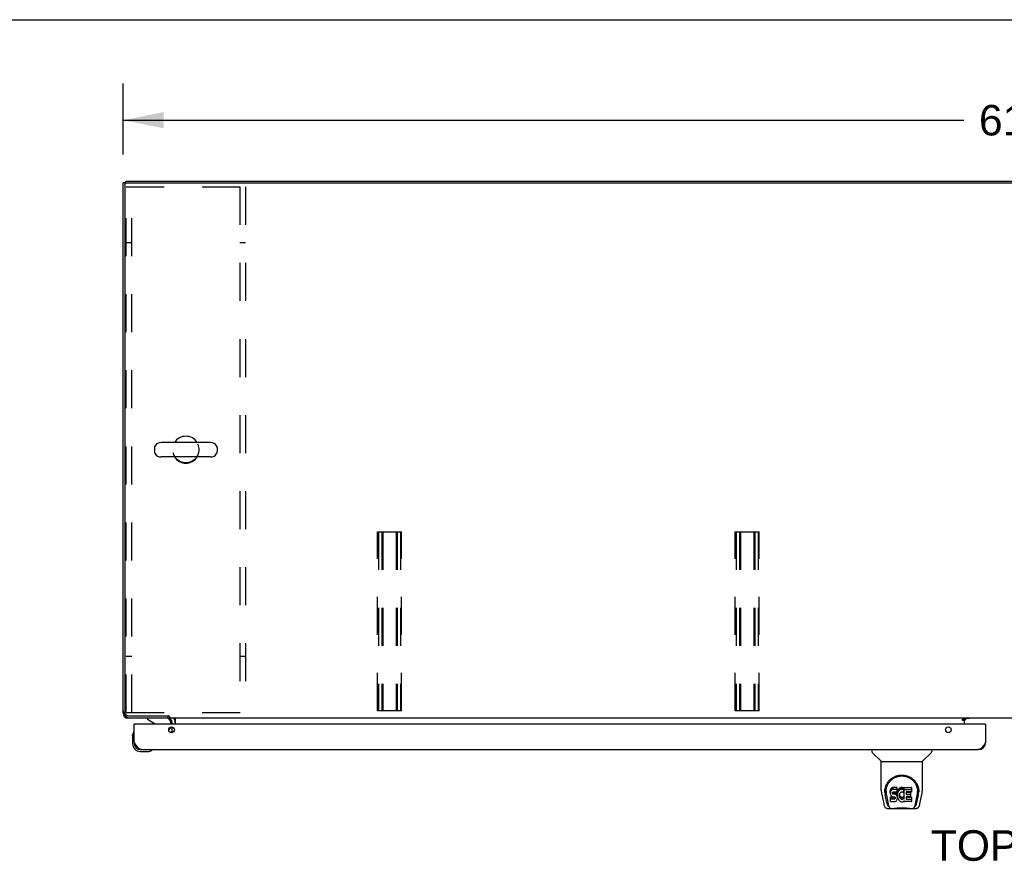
# Model space of a CAD drawing. Header units: inches. Extents: x 0 to 232, y 0 to 150.
# Tile 24 of 31: x 39 to 72, y 122 to 150. Entities that reach past the tile are written whole.
import ezdxf

# ---------------------------------------------------------------- set-up
doc = ezdxf.new("R2010")
doc.units = ezdxf.units.IN
doc.header["$LTSCALE"] = 12.750417
doc.header["$MEASUREMENT"] = 0
doc.linetypes.add('HIDDEN', pattern=[0.2, 0.1, -0.1])
doc.layers.get('0').update_dxf_attribs({"linetype": 'CONTINUOUS'})
for name, color, linetype in [('02___PRT_ALL_AXES', 7, 'CONTINUOUS'), ('DEFAULT_2', 8, 'HIDDEN'), ('DIMENSIONS', 7, 'CONTINUOUS')]:
    doc.layers.add(name, color=color, linetype=linetype)
doc.styles.get("Standard").update_dxf_attribs({"font": 'arial.ttf'})
doc.dimstyles.new('DIMSTYLE_1', dxfattribs={"dimtxt": 1.022761, "dimasz": 1.363681, "dimexe": 0.09, "dimexo": 0.07, "dimgap": 0.0375, "dimtad": 0, "dimtih": 1, "dimtoh": 1, "dimzin": 4, "dimdsep": 46, "dimtxsty": 'Standard', "dimblk": '_FILLED', "dimblk1": '_FILLED', "dimblk2": '_FILLED', "dimcen": 0.09, "dimazin": 1, "dimtfac": 1, "dimtdec": 3, "dimtofl": 0, "dimtmove": 0, "dimatfit": 3, "dimldrblk": '_FILLED', "dimfxl": 0, "dimtolj": 1, "dimtzin": 4, "dimarcsym": 0})

# ---------------------------------------------------------------- blocks, each defined once
blk = doc.blocks.new('_FILLED')
at = {"color": 0, "linetype": 'ByBlock'}
blk.add_solid([(0, 0), (-1, 0.2), (-1, -0.2)], dxfattribs=at)
blk = doc.blocks.new('*D10')
at = {"layer": 'DIMENSIONS', "color": 2, "linetype": 'Continuous'}
for p, q in [((42.01, 145.488), (42.01, 147.863)), ((103.01, 145.488), (103.01, 147.863)), ((42.01, 146.635), (70.211, 146.635)), ((103.01, 146.635), (74.808, 146.635))]:
    blk.add_line(p, q, dxfattribs=at)
at = {"layer": 'DIMENSIONS', "color": 2, "linetype": 'Continuous', "xscale": 1.3636809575, "yscale": 1.3636809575, "zscale": 1.3636809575, "rotation": 180}
blk.add_blockref('_FILLED', (42.01, 146.635), dxfattribs=at)
at = {"layer": 'DIMENSIONS', "color": 2, "linetype": 'Continuous', "xscale": 1.3636809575, "yscale": 1.3636809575, "zscale": 1.3636809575}
blk.add_blockref('_FILLED', (103.01, 146.635), dxfattribs=at)
at = {"layer": 'DIMENSIONS', "color": 2, "linetype": 'Continuous', "insert": (72.51, 147.147), "char_height": 1.0228, "width": 3.57396, "attachment_point": 2, "line_spacing_factor": 0.9}
blk.add_mtext('61.00', dxfattribs=at)

msp = doc.modelspace()

# ---------------------------------------------------------------- linework, layer by layer
at = {"color": 7, "linetype": 'Continuous'}
for p, q in [((0, 150.005), (231.826, 150.005)), ((42.114, 144.534), (42.01, 144.534)), ((42.058, 144.537), (42.062, 144.534)), ((42.062, 144.471), (42.062, 126.788)), ((42.114, 144.533), (42.114, 144.586)), ((42.124, 144.534), (102.895, 144.534)), ((44.945, 135.827), (43.282, 135.827)), ((43.06, 135.65), (43.06, 135.522)), ((45.168, 135.65), (45.168, 135.522)), ((44.945, 135.344), (43.282, 135.344)), ((42.01, 126.752), (42.023, 126.752)), ((42.058, 126.635), (42.082, 126.658)), ((42.176, 126.599), (42.176, 126.586)), ((42.187, 126.663), (43.517, 126.663)), ((42.827, 126.586), (42.827, 126.547)), ((42.827, 126.547), (43.065, 126.409)), ((43.509, 126.663), (43.509, 126.586)), ((43.562, 126.636), (43.562, 126.586)), ((100.207, 126.586), (43.562, 126.586)), ((43.76, 126.557), (43.76, 126.382)), ((70.171, 126.556), (70.239, 126.556)), ((70.171, 126.506), (70.171, 126.556)), ((70.239, 126.586), (70.239, 126.556)), ((70.239, 126.504), (70.31, 126.575)), ((70.239, 126.382), (70.239, 126.551)), ((42.405, 126.382), (42.385, 126.382)), ((43.541, 126.192), (43.584, 126.236)), ((43.614, 126.382), (43.614, 126.429)), ((70.239, 126.506), (70.171, 126.506)), ((70.927, 126.382), (70.947, 126.382)), ((42.325, 125.987), (42.327, 126.025)), ((42.325, 125.987), (42.325, 125.731)), ((42.371, 126.123), (42.37, 126.116)), ((42.385, 125.774), (42.385, 125.731)), ((42.588, 125.528), (42.631, 125.528)), ((67.131, 125.528), (67.131, 125.465)), ((69.139, 125.528), (69.139, 125.465)), ((42.588, 125.468), (42.844, 125.468)), ((42.973, 125.513), (42.98, 125.514)), ((67.44, 125.14), (67.142, 125.438)), ((68.829, 125.14), (69.127, 125.438)), ((67.446, 125.134), (68.824, 125.134)), ((67.446, 124.162), (67.446, 125.134)), ((68.824, 124.163), (68.824, 125.134)), ((67.765, 124.212), (67.755, 124.189)), ((67.778, 124.231), (67.765, 124.212)), ((67.765, 124.145), (67.765, 124.212)), ((67.787, 124.239), (67.778, 124.231)), ((67.778, 124.164), (67.778, 124.231)), ((67.796, 124.246), (67.787, 124.239)), ((67.787, 124.172), (67.787, 124.239)), ((67.818, 124.256), (67.796, 124.246)), ((67.796, 124.179), (67.796, 124.246)), ((67.842, 124.263), (67.818, 124.256)), ((67.818, 124.189), (67.818, 124.256)), ((67.981, 124.263), (67.842, 124.263)), ((67.842, 124.196), (67.842, 124.263)), ((67.983, 124.22), (67.981, 124.263)), ((67.981, 124.196), (67.981, 124.263)), ((67.983, 124.153), (67.983, 124.22)), ((68.042, 124.217), (68.028, 124.2)), ((68.059, 124.232), (68.042, 124.217)), ((68.042, 124.15), (68.042, 124.217)), ((68.077, 124.245), (68.059, 124.232)), ((68.059, 124.166), (68.059, 124.232)), ((68.097, 124.254), (68.077, 124.245)), ((68.077, 124.179), (68.077, 124.245)), ((68.119, 124.259), (68.097, 124.254)), ((68.097, 124.187), (68.097, 124.254)), ((68.141, 124.261), (68.119, 124.259)), ((68.119, 124.192), (68.119, 124.259)), ((68.141, 124.261), (68.164, 124.261)), ((68.141, 124.195), (68.141, 124.261)), ((68.175, 124.259), (68.164, 124.261)), ((68.164, 124.194), (68.164, 124.261)), ((68.185, 124.256), (68.175, 124.259)), ((68.175, 124.192), (68.175, 124.259)), ((68.204, 124.244), (68.185, 124.256)), ((68.185, 124.189), (68.185, 124.256)), ((68.204, 124.244), (68.204, 124.177)), ((68.206, 124.24), (68.206, 124.173)), ((68.214, 124.261), (68.451, 124.261)), ((68.214, 123.869), (68.214, 124.261)), ((68.456, 124.256), (68.456, 124.115)), ((67.461, 124.019), (67.526, 123.714)), ((67.571, 124.193), (67.57, 124.13)), ((67.633, 123.742), (67.58, 124.012)), ((67.608, 124.12), (67.608, 124.097)), ((67.617, 123.999), (67.674, 123.706)), ((67.75, 124.166), (67.749, 124.142)), ((67.749, 124.075), (67.749, 124.142)), ((67.75, 124.099), (67.749, 124.075)), ((67.749, 124.075), (67.749, 124.051)), ((67.749, 124.051), (67.753, 124.028)), ((67.755, 124.189), (67.75, 124.166)), ((67.75, 124.099), (67.75, 124.166)), ((67.755, 124.122), (67.75, 124.099)), ((67.751, 123.789), (67.751, 123.931)), ((67.753, 124.028), (67.762, 124.006)), ((67.755, 124.122), (67.755, 124.189)), ((67.765, 124.145), (67.755, 124.122)), ((67.815, 123.936), (67.756, 123.936)), ((67.756, 123.869), (67.756, 123.936)), ((67.762, 124.006), (67.774, 123.985)), ((67.778, 124.164), (67.765, 124.145)), ((67.774, 123.985), (67.791, 123.968)), ((67.787, 124.172), (67.778, 124.164)), ((67.796, 124.179), (67.787, 124.172)), ((67.791, 123.968), (67.811, 123.955)), ((67.818, 124.189), (67.796, 124.179)), ((67.811, 123.955), (67.822, 123.951)), ((67.876, 123.936), (67.815, 123.936)), ((67.815, 123.869), (67.815, 123.936)), ((67.842, 124.196), (67.818, 124.189)), ((67.82, 124.079), (67.822, 124.094)), ((67.82, 124.056), (67.82, 124.079)), ((67.82, 124.064), (67.82, 124.079)), ((67.82, 124.056), (67.82, 124.064)), ((67.823, 124.049), (67.82, 124.056)), ((67.822, 124.094), (67.825, 124.1)), ((67.822, 123.951), (67.833, 123.949)), ((67.823, 124.049), (67.823, 124.094)), ((67.827, 124.043), (67.823, 124.049)), ((67.825, 124.1), (67.831, 124.105)), ((67.827, 124.043), (67.827, 124.102)), ((67.833, 124.038), (67.827, 124.043)), ((67.831, 124.105), (67.845, 124.11)), ((67.833, 124.105), (67.833, 124.106)), ((67.848, 124.101), (67.833, 124.105)), ((67.833, 124.038), (67.833, 124.105)), ((67.848, 124.034), (67.833, 124.038)), ((67.833, 123.949), (67.881, 123.948)), ((67.981, 124.196), (67.842, 124.196)), ((67.845, 124.11), (67.86, 124.111)), ((67.872, 124.102), (67.848, 124.101)), ((67.848, 124.034), (67.848, 124.101)), ((67.872, 124.035), (67.848, 124.034)), ((67.86, 124.111), (67.973, 124.111)), ((67.896, 124.101), (67.872, 124.102)), ((67.872, 124.035), (67.872, 124.102)), ((67.896, 124.034), (67.872, 124.035)), ((67.891, 123.938), (67.876, 123.936)), ((67.876, 123.87), (67.876, 123.936)), ((67.881, 123.948), (67.888, 123.948)), ((67.888, 123.948), (67.895, 123.945)), ((67.897, 123.941), (67.891, 123.938)), ((67.891, 123.871), (67.891, 123.938)), ((67.895, 123.945), (67.901, 123.941)), ((67.919, 124.096), (67.896, 124.101)), ((67.896, 124.034), (67.896, 124.101)), ((67.919, 124.029), (67.896, 124.034)), ((67.899, 123.943), (67.897, 123.941)), ((67.897, 123.874), (67.897, 123.941)), ((67.903, 123.879), (67.897, 123.874)), ((67.901, 123.941), (67.906, 123.935)), ((67.903, 123.879), (67.903, 123.939)), ((67.912, 123.892), (67.903, 123.879)), ((67.906, 123.935), (67.913, 123.921)), ((67.912, 123.892), (67.912, 123.923)), ((67.915, 123.898), (67.912, 123.892)), ((67.913, 123.921), (67.915, 123.906)), ((67.915, 123.898), (67.915, 123.911)), ((67.915, 123.906), (67.915, 123.898)), ((67.93, 124.091), (67.919, 124.096)), ((67.919, 124.029), (67.919, 124.096)), ((67.93, 124.024), (67.919, 124.029)), ((67.94, 124.084), (67.93, 124.091)), ((67.93, 124.024), (67.93, 124.091)), ((67.94, 124.017), (67.93, 124.024)), ((67.957, 124.067), (67.94, 124.084)), ((67.94, 124.017), (67.94, 124.084)), ((67.957, 124), (67.94, 124.017)), ((67.97, 124.047), (67.957, 124.067)), ((67.957, 124), (67.957, 124.067)), ((67.97, 123.98), (67.957, 124)), ((67.98, 124.025), (67.97, 124.047)), ((67.97, 123.98), (67.97, 124.047)), ((67.98, 123.958), (67.97, 123.98)), ((67.973, 124.111), (67.979, 124.111)), ((67.979, 124.111), (67.981, 124.117)), ((67.981, 124.021), (67.98, 124.025)), ((67.98, 123.958), (67.98, 124.025)), ((67.986, 123.935), (67.98, 123.958)), ((67.98, 123.864), (67.987, 123.887)), ((67.983, 124.153), (67.981, 124.196)), ((67.981, 124.117), (67.982, 124.129)), ((67.985, 124.099), (67.981, 124.054)), ((67.981, 123.988), (67.981, 124.054)), ((67.985, 124.032), (67.981, 123.988)), ((67.981, 123.988), (67.982, 123.965)), ((67.982, 124.129), (67.983, 124.153)), ((67.982, 123.965), (67.985, 123.943)), ((67.989, 124.121), (67.985, 124.099)), ((67.985, 124.032), (67.985, 124.099)), ((67.989, 124.054), (67.985, 124.032)), ((67.985, 123.943), (67.989, 123.921)), ((67.988, 123.911), (67.986, 123.935)), ((67.987, 123.887), (67.988, 123.911)), ((67.988, 123.911), (67.988, 123.926)), ((67.995, 124.142), (67.989, 124.121)), ((67.989, 124.054), (67.989, 124.121)), ((67.995, 124.075), (67.989, 124.054)), ((67.989, 123.921), (67.996, 123.9)), ((68.004, 124.163), (67.995, 124.142)), ((67.995, 124.075), (67.995, 124.142)), ((68.004, 124.096), (67.995, 124.075)), ((67.996, 123.9), (68.018, 123.861)), ((68.015, 124.182), (68.004, 124.163)), ((68.004, 124.096), (68.004, 124.163)), ((68.015, 124.116), (68.004, 124.096)), ((68.028, 124.2), (68.015, 124.182)), ((68.015, 124.116), (68.015, 124.182)), ((68.028, 124.134), (68.015, 124.116)), ((68.028, 124.134), (68.028, 124.2)), ((68.042, 124.15), (68.028, 124.134)), ((68.059, 124.166), (68.042, 124.15)), ((68.051, 124.003), (68.05, 123.976)), ((68.05, 123.976), (68.051, 123.963)), ((68.054, 124.03), (68.051, 124.003)), ((68.051, 123.963), (68.051, 124.003)), ((68.051, 123.963), (68.054, 123.95)), ((68.053, 124.023), (68.054, 124.017)), ((68.058, 124.043), (68.054, 124.03)), ((68.054, 124.017), (68.065, 123.992)), ((68.054, 123.95), (68.054, 124.017)), ((68.054, 123.95), (68.065, 123.926)), ((68.064, 124.055), (68.058, 124.043)), ((68.077, 124.179), (68.059, 124.166)), ((68.078, 124.078), (68.064, 124.055)), ((68.065, 123.992), (68.078, 123.969)), ((68.065, 123.926), (68.065, 123.992)), ((68.065, 123.926), (68.078, 123.902)), ((68.097, 124.187), (68.077, 124.179)), ((68.086, 124.088), (68.078, 124.078)), ((68.078, 123.969), (68.087, 123.959)), ((68.078, 123.902), (68.078, 123.969)), ((68.078, 123.902), (68.087, 123.892)), ((68.097, 124.096), (68.086, 124.088)), ((68.087, 123.959), (68.097, 123.95)), ((68.087, 123.892), (68.087, 123.959)), ((68.087, 123.892), (68.097, 123.884)), ((68.119, 124.192), (68.097, 124.187)), ((68.122, 124.106), (68.097, 124.096)), ((68.097, 123.95), (68.108, 123.943)), ((68.097, 123.884), (68.097, 123.95)), ((68.097, 123.884), (68.108, 123.876)), ((68.108, 123.943), (68.12, 123.938)), ((68.108, 123.876), (68.108, 123.943)), ((68.108, 123.876), (68.12, 123.871)), ((68.141, 124.195), (68.119, 124.192)), ((68.12, 123.938), (68.134, 123.936)), ((68.12, 123.871), (68.12, 123.938)), ((68.134, 124.109), (68.122, 124.106)), ((68.148, 124.109), (68.134, 124.109)), ((68.134, 123.936), (68.147, 123.935)), ((68.134, 123.869), (68.134, 123.936)), ((68.164, 124.194), (68.141, 124.195)), ((68.147, 123.935), (68.16, 123.937)), ((68.147, 123.868), (68.147, 123.935)), ((68.161, 124.106), (68.148, 124.109)), ((68.16, 123.937), (68.173, 123.941)), ((68.16, 123.87), (68.16, 123.937)), ((68.173, 124.101), (68.161, 124.106)), ((68.175, 124.192), (68.164, 124.194)), ((68.173, 123.941), (68.185, 123.947)), ((68.173, 123.874), (68.173, 123.941)), ((68.173, 123.874), (68.185, 123.88)), ((68.185, 124.189), (68.175, 124.192)), ((68.206, 124.172), (68.179, 124.104)), ((68.204, 124.177), (68.185, 124.189)), ((68.185, 123.947), (68.196, 123.954)), ((68.185, 123.88), (68.185, 123.947)), ((68.185, 123.88), (68.196, 123.887)), ((68.196, 123.954), (68.196, 123.887)), ((68.202, 123.953), (68.214, 123.936)), ((68.202, 123.886), (68.214, 123.869)), ((68.214, 124.194), (68.451, 124.194)), ((68.284, 124.106), (68.284, 124.039)), ((68.286, 123.948), (68.286, 123.87)), ((68.451, 124.111), (68.289, 124.111)), ((68.289, 124.101), (68.42, 124.101)), ((68.289, 124.034), (68.42, 124.034)), ((68.42, 123.952), (68.29, 123.952)), ((68.29, 123.932), (68.452, 123.932)), ((68.425, 124.097), (68.425, 123.957)), ((68.456, 123.928), (68.456, 123.789)), ((68.595, 123.706), (68.652, 123.996)), ((68.636, 123.742), (68.689, 124.012)), ((68.652, 123.996), (68.652, 124)), ((68.698, 124.193), (68.699, 124.13)), ((68.705, 124.107), (68.705, 124.108)), ((68.743, 123.714), (68.808, 124.019)), ((67.65, 123.559), (67.877, 123.559)), ((67.692, 123.638), (67.684, 123.638)), ((67.69, 123.642), (67.694, 123.632)), ((67.694, 123.632), (67.694, 123.632)), ((67.736, 123.559), (67.735, 123.559)), ((67.815, 123.869), (67.755, 123.869)), ((67.756, 123.785), (67.9, 123.785)), ((67.876, 123.87), (67.815, 123.869)), ((67.851, 123.559), (67.872, 123.56)), ((67.851, 123.559), (67.873, 123.56)), ((67.891, 123.871), (67.876, 123.87)), ((67.896, 123.54), (67.876, 123.56)), ((67.897, 123.874), (67.891, 123.871)), ((67.9, 123.785), (67.912, 123.786)), ((67.912, 123.786), (67.923, 123.79)), ((67.923, 123.79), (67.943, 123.804)), ((67.943, 123.804), (67.96, 123.821)), ((67.96, 123.821), (67.967, 123.831)), ((67.967, 123.831), (67.972, 123.842)), ((67.972, 123.842), (67.98, 123.864)), ((68.018, 123.861), (68.03, 123.843)), ((68.03, 123.843), (68.045, 123.826)), ((68.045, 123.826), (68.061, 123.811)), ((68.061, 123.811), (68.079, 123.797)), ((68.079, 123.797), (68.089, 123.792)), ((68.089, 123.792), (68.099, 123.789)), ((68.099, 123.789), (68.121, 123.783)), ((68.12, 123.871), (68.134, 123.869)), ((68.121, 123.783), (68.143, 123.78)), ((68.134, 123.869), (68.147, 123.868)), ((68.143, 123.78), (68.165, 123.784)), ((68.147, 123.868), (68.16, 123.87)), ((68.16, 123.87), (68.173, 123.874)), ((68.165, 123.784), (68.187, 123.79)), ((68.187, 123.79), (68.206, 123.802)), ((68.216, 123.802), (68.206, 123.802)), ((68.206, 123.802), (68.206, 123.802)), ((68.216, 123.789), (68.216, 123.802)), ((68.452, 123.785), (68.221, 123.785)), ((68.29, 123.866), (68.452, 123.866)), ((68.341, 123.564), (68.369, 123.562)), ((68.373, 123.54), (68.393, 123.56)), ((68.392, 123.559), (68.619, 123.559)), ((68.534, 123.559), (68.533, 123.559)), ((68.575, 123.632), (68.576, 123.632)), ((68.576, 123.632), (68.579, 123.642)), ((68.585, 123.638), (68.577, 123.638)), ((68.373, 123.54), (67.896, 123.54))]:
    msp.add_line(p, q, dxfattribs=at)
at = {"color": 3, "linetype": 'Continuous'}
for p, q in [((42.01, 126.752), (42.01, 144.534)), ((42.114, 144.586), (102.906, 144.586)), ((43.513, 126.586), (42.176, 126.586)), ((70.239, 126.551), (70.171, 126.551)), ((70.41, 126.575), (70.239, 126.575)), ((42.385, 125.774), (42.385, 126.382)), ((70.927, 126.382), (42.405, 126.382)), ((43.656, 126.382), (43.656, 126.443)), ((43.656, 126.102), (43.656, 126.285)), ((70.947, 126.382), (70.947, 125.774)), ((42.631, 125.528), (70.701, 125.528))]:
    msp.add_line(p, q, dxfattribs=at)
for points in [[(42.018, 126.768), (42.018, 126.768), (42.012, 126.76), (42.01, 126.752)], [(42.176, 126.586), (42.184, 126.588), (42.191, 126.594), (42.192, 126.594)], [(42.631, 125.528), (42.621, 125.528), (42.611, 125.53), (42.6, 125.533), (42.59, 125.536), (42.58, 125.541), (42.569, 125.547), (42.559, 125.553), (42.549, 125.561), (42.539, 125.569), (42.528, 125.579), (42.518, 125.589), (42.508, 125.6), (42.498, 125.612), (42.487, 125.624), (42.477, 125.637), (42.467, 125.651), (42.456, 125.665), (42.446, 125.68), (42.436, 125.695), (42.426, 125.71), (42.415, 125.726), (42.405, 125.742), (42.395, 125.758), (42.385, 125.774)], [(70.947, 125.774), (70.937, 125.758), (70.927, 125.742), (70.916, 125.726), (70.906, 125.71), (70.896, 125.695), (70.885, 125.68), (70.875, 125.665), (70.865, 125.651), (70.855, 125.637), (70.844, 125.624), (70.834, 125.612), (70.824, 125.6), (70.814, 125.589), (70.803, 125.579), (70.793, 125.569), (70.783, 125.561), (70.772, 125.553), (70.762, 125.547), (70.752, 125.541), (70.742, 125.536), (70.731, 125.533), (70.721, 125.53), (70.711, 125.528), (70.701, 125.528)]]:
    msp.add_lwpolyline(points, dxfattribs=at)
at = {"color": 7, "linetype": 'Continuous'}
for points in [[(43.562, 126.636), (43.561, 126.638), (43.559, 126.64), (43.558, 126.641), (43.557, 126.643), (43.555, 126.644), (43.554, 126.645), (43.553, 126.646), (43.552, 126.647), (43.55, 126.648), (43.549, 126.649), (43.548, 126.649), (43.547, 126.65), (43.546, 126.65), (43.544, 126.65), (43.543, 126.651), (43.541, 126.651), (43.54, 126.652), (43.538, 126.652), (43.537, 126.653), (43.535, 126.654), (43.533, 126.655), (43.531, 126.656), (43.528, 126.657), (43.526, 126.658), (43.523, 126.659), (43.521, 126.66), (43.519, 126.662), (43.517, 126.663)], [(43.74, 126.57), (43.737, 126.574), (43.736, 126.576), (43.734, 126.578), (43.733, 126.58), (43.731, 126.581), (43.73, 126.583), (43.728, 126.584), (43.727, 126.585), (43.725, 126.585), (43.724, 126.586), (43.723, 126.586)], [(43.76, 126.557), (43.758, 126.557), (43.756, 126.557), (43.755, 126.557), (43.753, 126.557), (43.751, 126.558), (43.749, 126.559), (43.747, 126.561), (43.746, 126.562), (43.744, 126.564), (43.743, 126.566), (43.741, 126.568), (43.74, 126.57)], [(67.564, 124.12), (67.566, 124.163), (67.574, 124.215), (67.586, 124.264), (67.601, 124.31), (67.619, 124.353), (67.641, 124.394), (67.665, 124.432), (67.692, 124.468), (67.722, 124.502), (67.754, 124.533), (67.788, 124.561), (67.825, 124.587), (67.864, 124.61), (67.905, 124.63), (67.948, 124.647), (67.993, 124.66), (68.038, 124.67), (68.085, 124.676), (68.133, 124.678), (68.18, 124.676), (68.227, 124.67), (68.273, 124.661), (68.318, 124.648), (68.361, 124.631), (68.402, 124.612), (68.441, 124.589), (68.478, 124.563), (68.512, 124.535), (68.544, 124.505), (68.574, 124.471), (68.602, 124.436), (68.626, 124.397), (68.648, 124.357), (68.667, 124.314), (68.682, 124.268), (68.694, 124.22), (68.702, 124.168), (68.705, 124.12)], [(67.608, 124.12), (67.608, 124.14), (67.61, 124.165), (67.612, 124.189), (67.616, 124.213), (67.621, 124.236), (67.626, 124.259), (67.633, 124.282), (67.641, 124.304), (67.649, 124.326), (67.659, 124.347), (67.669, 124.367), (67.68, 124.387), (67.691, 124.405), (67.704, 124.423), (67.716, 124.441), (67.73, 124.457), (67.743, 124.473), (67.757, 124.488), (67.772, 124.502), (67.786, 124.516), (67.801, 124.528), (67.816, 124.54), (67.832, 124.552), (67.848, 124.562), (67.863, 124.572), (67.879, 124.581), (67.895, 124.59)], [(67.895, 124.59), (67.911, 124.597), (67.927, 124.605), (67.943, 124.611), (67.959, 124.617), (67.974, 124.622), (67.99, 124.627), (68.006, 124.631), (68.022, 124.635), (68.038, 124.638), (68.054, 124.641), (68.07, 124.643), (68.086, 124.645), (68.102, 124.646), (68.118, 124.647), (68.134, 124.647), (68.15, 124.647), (68.166, 124.646), (68.182, 124.645), (68.198, 124.643), (68.214, 124.641), (68.23, 124.639), (68.246, 124.635), (68.261, 124.632), (68.277, 124.628), (68.293, 124.623), (68.309, 124.617), (68.325, 124.611), (68.341, 124.605), (68.357, 124.598)], [(68.357, 124.598), (68.373, 124.59), (68.389, 124.582), (68.405, 124.573), (68.421, 124.563), (68.436, 124.552), (68.452, 124.541), (68.467, 124.529), (68.482, 124.516), (68.497, 124.503), (68.511, 124.489), (68.525, 124.474), (68.539, 124.458), (68.553, 124.441), (68.565, 124.424), (68.578, 124.406), (68.589, 124.387), (68.6, 124.367), (68.61, 124.347), (68.62, 124.326), (68.628, 124.304), (68.636, 124.282), (68.643, 124.26), (68.649, 124.236), (68.653, 124.213), (68.657, 124.189), (68.66, 124.165), (68.661, 124.141), (68.662, 124.12)], [(67.446, 124.162), (67.446, 124.135), (67.449, 124.093), (67.455, 124.051), (67.461, 124.019)], [(67.564, 124.107), (67.564, 124.112), (67.564, 124.12)], [(67.608, 124.097), (67.608, 124.081), (67.61, 124.053), (67.613, 124.025), (67.617, 123.999)], [(67.755, 123.936), (67.755, 123.936), (67.755, 123.935), (67.754, 123.935), (67.754, 123.935), (67.753, 123.935), (67.753, 123.935), (67.753, 123.934), (67.752, 123.934), (67.752, 123.934), (67.752, 123.933), (67.751, 123.933), (67.751, 123.932), (67.751, 123.932), (67.751, 123.931)], [(68.652, 124), (68.653, 124.003), (68.654, 124.006), (68.654, 124.009), (68.655, 124.012), (68.655, 124.015), (68.656, 124.019), (68.656, 124.022), (68.657, 124.026), (68.657, 124.029), (68.658, 124.033), (68.658, 124.037), (68.658, 124.04), (68.659, 124.044), (68.659, 124.048), (68.66, 124.053), (68.66, 124.057), (68.66, 124.061), (68.661, 124.066), (68.661, 124.07), (68.661, 124.075), (68.661, 124.08), (68.661, 124.085), (68.661, 124.09), (68.662, 124.095), (68.662, 124.12)], [(68.705, 124.12), (68.705, 124.113), (68.705, 124.108)], [(68.808, 124.019), (68.814, 124.05), (68.82, 124.093), (68.823, 124.135), (68.824, 124.163)], [(67.526, 123.714), (67.529, 123.699), (67.535, 123.678), (67.541, 123.659), (67.547, 123.643), (67.553, 123.628), (67.561, 123.615), (67.569, 123.603), (67.579, 123.591), (67.589, 123.581), (67.602, 123.573), (67.616, 123.566), (67.631, 123.561), (67.646, 123.559), (67.65, 123.559)], [(67.674, 123.706), (67.676, 123.695), (67.68, 123.681), (67.683, 123.668), (67.686, 123.655), (67.69, 123.642)], [(67.694, 123.632), (67.699, 123.619), (67.705, 123.607), (67.712, 123.596), (67.718, 123.587), (67.726, 123.579), (67.734, 123.572), (67.743, 123.566), (67.753, 123.562), (67.763, 123.56), (67.77, 123.559)], [(67.755, 123.869), (67.755, 123.869), (67.755, 123.869), (67.754, 123.869), (67.754, 123.868), (67.753, 123.868), (67.753, 123.868), (67.753, 123.868), (67.752, 123.867), (67.752, 123.867), (67.752, 123.866), (67.751, 123.866), (67.751, 123.865), (67.751, 123.865), (67.751, 123.864)], [(67.872, 123.56), (67.894, 123.561), (67.917, 123.564), (67.942, 123.566), (67.968, 123.569), (67.994, 123.572), (68.022, 123.575), (68.05, 123.577), (68.079, 123.579), (68.108, 123.58), (68.137, 123.58), (68.166, 123.58), (68.195, 123.579), (68.224, 123.577), (68.252, 123.574), (68.279, 123.572), (68.305, 123.569), (68.33, 123.566), (68.354, 123.563), (68.377, 123.561)], [(67.873, 123.56), (67.9, 123.562), (67.927, 123.564), (67.956, 123.567), (67.984, 123.57), (68.013, 123.572), (68.043, 123.575), (68.073, 123.577), (68.104, 123.578), (68.134, 123.578), (68.165, 123.578), (68.195, 123.577), (68.225, 123.575), (68.255, 123.573), (68.284, 123.57), (68.341, 123.564)], [(68.369, 123.562), (68.396, 123.56), (68.418, 123.559)], [(68.377, 123.561), (68.398, 123.56), (68.418, 123.559)], [(68.499, 123.559), (68.507, 123.56), (68.517, 123.562), (68.526, 123.566), (68.535, 123.572), (68.543, 123.579), (68.551, 123.587), (68.557, 123.596), (68.564, 123.607), (68.57, 123.619), (68.575, 123.632)], [(68.579, 123.642), (68.583, 123.655), (68.586, 123.668), (68.59, 123.681), (68.593, 123.695), (68.595, 123.706)], [(68.619, 123.559), (68.634, 123.561), (68.647, 123.564), (68.66, 123.569), (68.671, 123.575), (68.682, 123.583), (68.691, 123.592), (68.7, 123.602), (68.707, 123.613), (68.714, 123.624), (68.72, 123.637), (68.725, 123.651), (68.731, 123.666), (68.736, 123.683), (68.741, 123.702), (68.743, 123.714)]]:
    msp.add_lwpolyline(points, dxfattribs=at)
at = {"color": 3, "linetype": 'Continuous'}
for centre in [(43.635, 126.194), (69.697, 126.194)]:
    msp.add_circle(centre, 0.094, dxfattribs=at)
for centre, radius, start, end in [((42.176, 144.419), 0.167, 112.0574, 136.4991), ((42.256, 126.832), 0.246, 180, 270), ((42.176, 126.752), 0.167, 180, 270), ((43.513, 126.443), 0.142, 0, 90), ((70.289, 126.536), 0.05, 128.7209, 174.7059), ((42.405, 126.362), 0.02, 90, 180), ((70.927, 126.362), 0.02, 0, 90), ((42.631, 125.774), 0.246, 180, 270), ((70.701, 125.774), 0.246, 270, 360)]:
    msp.add_arc(centre, radius, start, end, dxfattribs=at)
at = {"color": 7, "linetype": 'Continuous'}
for centre, radius, start, end in [((42.124, 144.471), 0.0625, 90, 180), ((43.282, 135.586), 0.241, 90, 146.8152), ((44.114, 135.586), 0.452, 32.2979, 147.7021), ((44.945, 135.586), 0.241, 33.1848, 90), ((43.185, 135.65), 0.125, 146.8152, 180), ((43.185, 135.522), 0.125, 180, 213.1848), ((43.282, 135.586), 0.241, 213.1848, 270), ((44.945, 135.586), 0.241, 270, 326.8152), ((45.043, 135.65), 0.125, 0, 33.1848), ((45.043, 135.522), 0.125, 326.8152, 360), ((44.114, 135.586), 0.452, 212.2955, 327.7045), ((42.187, 126.788), 0.125, 180, 270), ((43.457, 126.429), 0.157, 0, 90), ((43.513, 126.443), 0.246, 0, 35.3176), ((43.015, 126.322), 0.1, 36.5468, 59.908), ((43.514, 126.306), 0.1, 315, 347.6192), ((42.575, 125.987), 0.25, 149.1101, 180), ((42.373, 126.108), 0.015, 96.3796, 149.1101), ((42.37, 126.108), 0.015, 0, 83.6204), ((42.588, 125.731), 0.263, 180, 270), ((42.588, 125.731), 0.203, 180, 270), ((42.965, 125.513), 0.015, 6.3796, 90), ((42.844, 125.718), 0.25, 270, 300.8899), ((42.965, 125.516), 0.015, 300.8899, 353.6204), ((67.17, 125.465), 0.0394, 180, 225), ((69.099, 125.465), 0.0394, 315, 360), ((67.454, 125.154), 0.0197, 225, 270), ((68.815, 125.154), 0.0197, 270, 315)]:
    msp.add_arc(centre, radius, start, end, dxfattribs=at)
for centre, major_axis, ratio, start_param, end_param in [((68.135, 124.12), (0, 0.565), 0.999848, 1.129542, 1.76365), ((68.201, 124.24), (0.00448, 0), 1, 0.003891, 0.905353), ((68.451, 124.256), (0, 0.00448), 1, -1.570796, 0), ((68.135, 124.12), (0, 0.565), 0.999848, 4.519536, 5.157611), ((68.175, 124.105), (0, 0.00448), 1, -3.557718, -1.937287), ((68.199, 123.951), (0.00448, 0), 1, 0.594971, 2.222579), ((68.199, 123.884), (0.00448, 0), 1, 0.594971, 2.222579), ((68.201, 124.173), (0, 0.00448), 1, 4.345898, 5.617742), ((68.289, 124.106), (0, 0.00448), 1, 0, 1.570796), ((68.289, 124.106), (0, 0.00448), 1, 1.570796, 3.141593), ((68.289, 124.039), (0, 0.00448), 1, 1.570796, 3.141593), ((68.29, 123.948), (0, 0.00448), 1, 0, 1.570796), ((68.29, 123.937), (0, 0.00448), 1, 1.570796, 3.141593), ((68.42, 124.097), (0, 0.00448), 1, -1.570796, 0), ((68.42, 124.03), (0, 0.00448), 1, -1.570796, 0), ((68.42, 123.957), (0, 0.00448), 1, -3.141593, -1.570796), ((68.451, 124.19), (0, 0.00448), 1, -1.570796, 0), ((68.451, 124.115), (0, 0.00448), 1, -3.141593, -1.570796), ((68.452, 123.928), (0, 0.00448), 1, -1.570796, 0), ((67.691, 123.992), (0.007, 0.354), 0.213027, -3.923008, -3.13761), ((67.756, 123.789), (0, 0.00483), 1, 1.570796, 3.141593), ((68.221, 123.789), (0, 0.00448), 1, 1.570796, 3.141593), ((68.29, 123.87), (0, 0.00448), 1, 1.570796, 3.141593), ((68.452, 123.861), (0, 0.00448), 1, -1.570796, 0), ((68.452, 123.789), (0, 0.00448), 1, -3.141593, -1.570796), ((68.578, 123.992), (-0.007, 0.354), 0.213027, -3.145575, -2.360177)]:
    msp.add_ellipse(centre, major_axis=major_axis, ratio=ratio, start_param=start_param, end_param=end_param, dxfattribs=at)
at = {"layer": '02___PRT_ALL_AXES', "color": 3, "linetype": 'Continuous'}
msp.add_line((70.41, 126.575), (70.41, 126.586), dxfattribs=at)
at = {"layer": '02___PRT_ALL_AXES', "color": 8, "linetype": 'HIDDEN'}
msp.add_circle((44.114, 135.586), 0.438, dxfattribs=at)
at = {"layer": 'DEFAULT_2', "color": 8, "linetype": 'HIDDEN'}
for p, q in [((42.114, 126.773), (42.114, 144.398)), ((42.114, 144.398), (46.114, 144.398)), ((42.301, 126.773), (42.301, 144.398)), ((45.927, 144.398), (45.927, 126.773)), ((46.114, 144.398), (46.114, 126.773)), ((42.301, 142.523), (42.114, 142.523)), ((46.114, 142.523), (45.927, 142.523)), ((50.541, 126.832), (50.541, 132.832)), ((50.541, 132.832), (51.353, 132.832)), ((50.581, 132.832), (50.581, 126.832)), ((50.688, 132.832), (50.688, 126.832)), ((50.728, 132.832), (50.728, 126.832)), ((51.166, 132.832), (51.166, 126.832)), ((51.206, 132.832), (51.206, 126.832)), ((51.313, 132.832), (51.313, 126.832)), ((51.353, 126.832), (51.353, 132.832)), ((62.541, 126.832), (62.541, 132.832)), ((62.541, 132.832), (63.353, 132.832)), ((62.581, 132.832), (62.581, 126.832)), ((62.688, 132.832), (62.688, 126.832)), ((62.728, 132.832), (62.728, 126.832)), ((63.166, 132.832), (63.166, 126.832)), ((63.206, 132.832), (63.206, 126.832)), ((63.313, 132.832), (63.313, 126.832)), ((63.353, 126.832), (63.353, 132.832)), ((42.301, 128.648), (42.114, 128.648)), ((46.114, 128.648), (45.927, 128.648)), ((42.114, 126.773), (46.114, 126.773)), ((51.353, 126.832), (50.541, 126.832)), ((63.353, 126.832), (62.541, 126.832))]:
    msp.add_line(p, q, dxfattribs=at)

# ---------------------------------------------------------------- texts
at = {"layer": 'DIMENSIONS', "color": 2, "linetype": 'Continuous', "insert": (72.602, 122.825), "char_height": 1.0228, "width": 6.96922, "attachment_point": 2, "line_spacing_factor": 0.9}
msp.add_mtext('TOP VIEW', dxfattribs=at)

# ---------------------------------------------------------------- dimensions: what is measured, and where the dimension line sits
at = {"layer": 'DIMENSIONS', "color": 2, "linetype": 'Continuous'}
dim = msp.add_linear_dim(base=(42.01, 146.635), p1=(103.01, 147.933), p2=(42.01, 147.933), angle=180, dimstyle='DIMSTYLE_1', dxfattribs=at)
dim.commit()
dim.dimension.update_dxf_attribs({"geometry": '*D10', "text_midpoint": (72.502, 146.63), "dimtype": 160})

doc.saveas('drawing.dxf')
